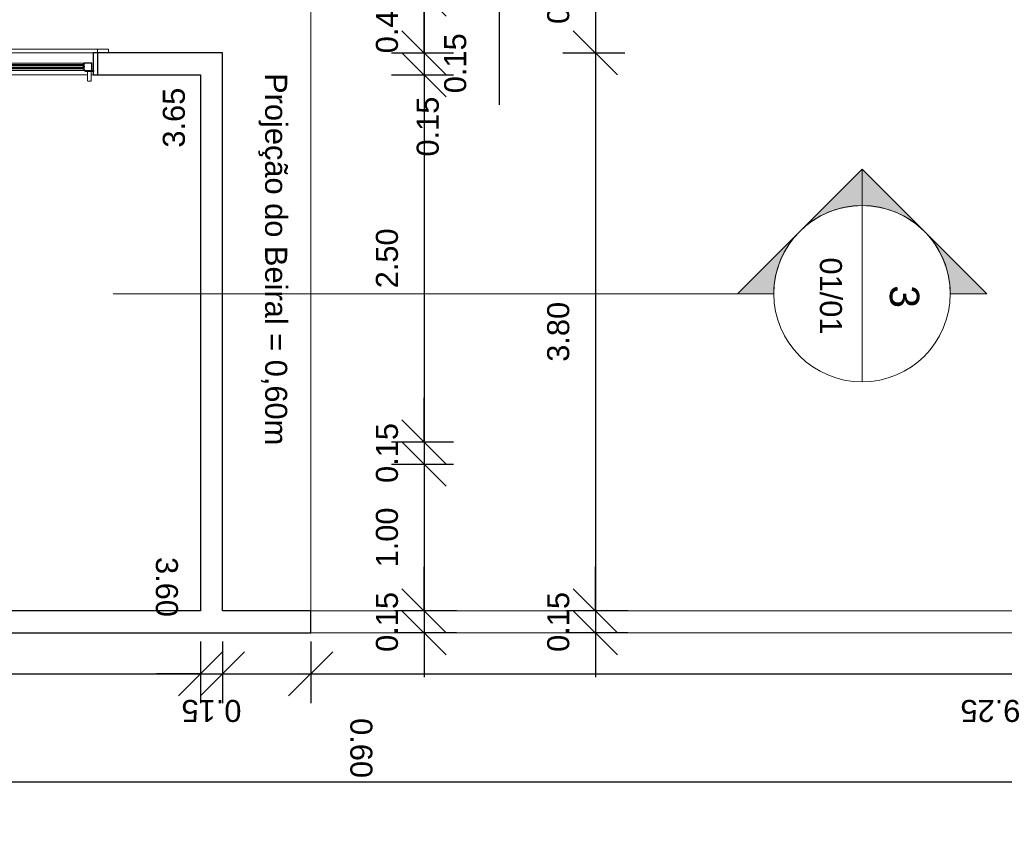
# Model space of a CAD drawing. Header units: centimetres. Extents: x 1481 to 8105, y -69 to 2574.
# Tile 12 of 16: x 3571 to 4241, y 1607 to 2161. Entities that reach past the tile are written whole.
import ezdxf

# ---------------------------------------------------------------- set-up
doc = ezdxf.new("R2010")
doc.units = ezdxf.units.CM
for name, color, linetype, lineweight in [('A-ANNO-DIMS', 1, 'Continuous', 9), ('A-FLOR', 192, 'Continuous', 9), ('A-GENM', 13, 'Continuous', 9), ('A-GLAZ', 151, 'Continuous', 9), ('A-WALL', 250, 'Continuous', 9), ('C-TOPO', 7, 'Continuous', 9), ('G-ANNO-SYMB', 111, 'Continuous', 9), ('G-ANNO-TEXT', 231, 'Continuous', 9)]:
    doc.layers.add(name, color=color, linetype=linetype, lineweight=lineweight)
doc.styles.add('Arial', font='arial.ttf', dxfattribs={"height": 15})
doc.styles.add('Arial_1', font='arial.ttf', dxfattribs={"height": 20})
doc.dimstyles.new('Cotas_Internas', dxfattribs={"dimscale": 30.48, "dimtxt": 15.303891, "dimasz": 0.695971, "dimexe": 0, "dimexo": 0.0625, "dimgap": 0.328084, "dimtad": 0, "dimjust": 2, "dimlfac": 0.01, "dimrnd": 0.01, "dimzin": 0, "dimdsep": 46, "dimtxsty": 'Arial', "dimblk1": 'NONE', "dimblk2": 'OBLIQUE', "dimsah": 1, "dimcen": 0.09, "dimse1": 1, "dimsd1": 1, "dimsd2": 1, "dimazin": 0, "dimtfac": 1, "dimtdec": 4, "dimtix": 1, "dimtmove": 2, "dimatfit": 3, "dimfxl": 0, "dimfxlon": 1, "dimtvp": 1, "dimtolj": 1, "dimtzin": 0, "dimarcsym": 2})
doc.dimstyles.new('Cotas_Planta_Baixa', dxfattribs={"dimscale": 30.48, "dimtxt": 15.303891, "dimasz": 0.984252, "dimexe": 0.656168, "dimexo": 0.0625, "dimgap": 0.574147, "dimtad": 1, "dimlfac": 0.01, "dimrnd": 0.01, "dimzin": 0, "dimdsep": 46, "dimtxsty": 'Arial', "dimblk1": 'OBLIQUE', "dimblk2": 'OBLIQUE', "dimsah": 1, "dimcen": 0.09, "dimdle": 0.656168, "dimazin": 0, "dimtfac": 1, "dimtdec": 4, "dimtix": 1, "dimtmove": 0, "dimatfit": 3, "dimfxl": 0.787402, "dimfxlon": 1, "dimtvp": 1, "dimtolj": 1, "dimtzin": 0, "dimarcsym": 2})
doc.dimstyles.new('Cotas_Planta_Baixa_1', dxfattribs={"dimscale": 30.48, "dimtxt": 15.303891, "dimasz": 0.984252, "dimexe": 0.656168, "dimexo": 0.0625, "dimgap": 0.574147, "dimtad": 1, "dimlfac": 0.01, "dimrnd": 0.01, "dimzin": 0, "dimdsep": 46, "dimtxsty": 'Arial', "dimblk1": 'OBLIQUE', "dimblk2": 'OBLIQUE', "dimsah": 1, "dimcen": 0.09, "dimdle": 0.656168, "dimazin": 0, "dimtfac": 1, "dimtdec": 4, "dimtix": 1, "dimtmove": 1, "dimatfit": 3, "dimfxl": 0.787402, "dimfxlon": 1, "dimtvp": 1, "dimtolj": 1, "dimtzin": 0, "dimarcsym": 2})

# ---------------------------------------------------------------- blocks, each defined once
blk = doc.blocks.new('Janela 2FL Correr - Janela 2FLs 1_80 x 1_20-646655-Planta Baixa')
at = {"layer": 'A-GENM'}
for p, q in [((81.5, -4.5), (81.5, -5.3)), ((81.75, -4.5), (81.5, -4.5)), ((81.5, -4.5), (81.75, -4.5)), ((81.75, -5.3), (81.5, -5.3)), ((81.5, -5.3), (81.75, -5.3)), ((81.75, -4.5), (87.25, -4.5)), ((87.25, -5.3), (81.75, -5.3)), ((83.25, -5.3), (83.25, -11.5)), ((85.75, -11.5), (85.75, -5.3)), ((87.25, -4.5), (87.5, -4.5)), ((87.5, -4.5), (87.25, -4.5)), ((87.25, -5.3), (87.5, -5.3)), ((87.5, -5.3), (87.25, -5.3)), ((87.5, -5.3), (87.5, -4.5)), ((83.25, -9.5), (83.25, -11.5)), ((83.5, -11.75), (85.5, -11.75)), ((85.75, -11.5), (85.75, -9.5))]:
    blk.add_line(p, q, dxfattribs=at)
for points in [[(83.26, -9.44), (83.25, -9.46), (83.25, -9.48), (83.25, -9.5)], [(85.75, -9.5), (85.75, -9.48), (85.75, -9.46), (85.74, -9.44)]]:
    blk.add_open_spline(points, degree=3, dxfattribs=at)
for points, knots in [([(83.25, -11.5), (83.25, -11.52), (83.25, -11.55), (83.27, -11.6), (83.28, -11.62), (83.29, -11.64), (83.3, -11.66), (83.32, -11.67), (83.34, -11.69), (83.35, -11.7), (83.37, -11.72), (83.4, -11.73), (83.45, -11.75), (83.48, -11.75), (83.5, -11.75)], [0, 0, 0, 0, 0.166667, 0.25, 0.333333, 0.375, 0.416667, 0.5, 0.541667, 0.583333, 0.666667, 0.75, 0.833333, 1, 1, 1, 1]), ([(85.5, -11.75), (85.52, -11.75), (85.55, -11.75), (85.6, -11.73), (85.63, -11.72), (85.65, -11.7), (85.66, -11.69), (85.68, -11.67), (85.7, -11.65), (85.71, -11.63), (85.72, -11.61), (85.73, -11.59), (85.75, -11.55), (85.75, -11.52), (85.75, -11.5)], [0, 0, 0, 0, 0.166667, 0.25, 0.333333, 0.416667, 0.458333, 0.5, 0.583333, 0.666667, 0.708333, 0.75, 0.833333, 1, 1, 1, 1])]:
    blk.add_open_spline(points, degree=3, knots=knots, dxfattribs=at)
at = {"layer": 'A-GLAZ'}
for p, q in [((-90, 10), (-97.5, 10)), ((-97.5, 10), (-97.5, 7.5)), ((-90, 7.5), (-90, 10)), ((-90, 10), (90, 10)), ((-90, 7.5), (-90, -7.5)), ((-87, -7.5), (-87, 7.5)), ((-87, 7.5), (87, 7.5)), ((87, 7.5), (87, -7.5)), ((97.5, 10), (90, 10)), ((90, 10), (90, 7.5)), ((90, -7.5), (90, 7.5)), ((97.5, 7.5), (97.5, 10)), ((1.5, 6.5), (-87, 6.5)), ((-87, 1.5), (1.5, 1.5)), ((-82, 5.5), (-82, 6.5)), ((-3.5, 6.5), (-82, 6.5)), ((-3.5, 5.5), (-82, 5.5)), ((-82, 4.5), (-82, 3.5)), ((-3.5, 4.5), (-82, 4.5)), ((-82, 3.5), (-3.5, 3.5)), ((-82, 1.5), (-82, 2.5)), ((-82, 2.5), (-3.5, 2.5)), ((-82, 1.5), (-3.5, 1.5)), ((-81, 4.5), (-81, 5.5)), ((-4.5, 5.5), (-81, 5.5)), ((-81, 2.5), (-81, 3.5)), ((-81, 2.5), (-4.5, 2.5)), ((-4.5, 5.5), (-4.5, 4.5)), ((-4.5, 3.5), (-4.5, 2.5)), ((-3.5, 6.5), (-3.5, 5.5)), ((-3.5, 3.5), (-3.5, 4.5)), ((-3.5, 2.5), (-3.5, 1.5)), ((86, 0.5), (-2.5, 0.5)), ((-2.5, 0.5), (-2.5, -4.5)), ((1.5, 1.5), (1.5, 6.5)), ((2.5, -0.5), (2.5, 0.5)), ((81, 0.5), (2.5, 0.5)), ((81, 0.5), (81, -0.5)), ((86, -4.5), (86, 0.5)), ((-2.5, -4.5), (86, -4.5)), ((81, -0.5), (2.5, -0.5)), ((81, -1.5), (2.5, -1.5)), ((2.5, -1.5), (2.5, -2.5)), ((2.5, -2.5), (81, -2.5)), ((2.5, -3.5), (81, -3.5)), ((2.5, -4.5), (2.5, -3.5)), ((2.5, -4.5), (81, -4.5)), ((3.5, -1.5), (3.5, -0.5)), ((80, -0.5), (3.5, -0.5)), ((3.5, -3.5), (3.5, -2.5)), ((3.5, -3.5), (80, -3.5)), ((80, -0.5), (80, -1.5)), ((80, -2.5), (80, -3.5)), ((81, -2.5), (81, -1.5)), ((81, -3.5), (81, -4.5)), ((83.28, -7.5), (-87, -7.5)), ((87, -7.5), (85.72, -7.5))]:
    blk.add_line(p, q, dxfattribs=at)
at = {"layer": 'A-GLAZ', "lineweight": 25}
for p, q in [((-87, 7.5), (-90, 7.5)), ((-87, -7.5), (-87, 7.5)), ((90, 7.5), (87, 7.5)), ((87, 7.5), (87, -4.5)), ((-82, 6.5), (-87, 6.5)), ((-87, 6.5), (-87, 1.5)), ((-87, 1.5), (-82, 1.5)), ((-82, 5.5), (-82, 6.5)), ((-81, 5.5), (-82, 5.5)), ((-3.5, 4.5), (-82, 4.5)), ((-82, 4.5), (-82, 3.5)), ((-82, 3.5), (-82, 4.5)), ((-82, 4.5), (-81, 4.5)), ((-82, 3.5), (-3.5, 3.5)), ((-81, 3.5), (-82, 3.5)), ((-82, 1.5), (-82, 2.5)), ((-82, 2.5), (-81, 2.5)), ((-81, 4.5), (-81, 5.5)), ((-81, 2.5), (-81, 3.5)), ((-3.5, 5.5), (-4.5, 5.5)), ((-4.5, 5.5), (-4.5, 4.5)), ((-4.5, 4.5), (-3.5, 4.5)), ((-3.5, 3.5), (-4.5, 3.5)), ((-4.5, 3.5), (-4.5, 2.5)), ((-4.5, 2.5), (-3.5, 2.5)), ((-3.5, 6.5), (-3.5, 5.5)), ((1.5, 6.5), (-3.5, 6.5)), ((-3.5, 3.5), (-3.5, 4.5)), ((-3.5, 4.5), (-3.5, 3.5)), ((-3.5, 2.5), (-3.5, 1.5)), ((-3.5, 1.5), (1.5, 1.5)), ((2.5, 0.5), (-2.5, 0.5)), ((-2.5, 0.5), (-2.5, -4.5)), ((1.5, 1.5), (1.5, 6.5)), ((2.5, -0.5), (2.5, 0.5)), ((81, 0.5), (81, -0.5)), ((86, 0.5), (81, 0.5)), ((86, -4.5), (86, 0.5)), ((-2.5, -4.5), (2.5, -4.5)), ((3.5, -0.5), (2.5, -0.5)), ((81, -1.5), (2.5, -1.5)), ((2.5, -1.5), (2.5, -2.5)), ((2.5, -2.5), (2.5, -1.5)), ((2.5, -1.5), (3.5, -1.5)), ((2.5, -2.5), (81, -2.5)), ((3.5, -2.5), (2.5, -2.5)), ((2.5, -4.5), (2.5, -3.5)), ((2.5, -3.5), (3.5, -3.5)), ((3.5, -1.5), (3.5, -0.5)), ((3.5, -3.5), (3.5, -2.5)), ((81, -0.5), (80, -0.5)), ((80, -0.5), (80, -1.5)), ((80, -1.5), (81, -1.5)), ((81, -2.5), (80, -2.5)), ((80, -2.5), (80, -3.5)), ((80, -3.5), (81, -3.5)), ((81, -2.5), (81, -1.5)), ((81, -1.5), (81, -2.5)), ((81, -3.5), (81, -4.5)), ((81, -4.5), (81.75, -4.5)), ((87, -5.3), (87, -7.5)), ((-90, -7.5), (-87, -7.5)), ((87, -7.5), (90, -7.5))]:
    blk.add_line(p, q, dxfattribs=at)
blk = doc.blocks.new('*D225')
at = {"layer": 'Defpoints', "color": 0, "transparency": 16777216}
for p in [(3334.32, 1789.92), (3694.32, 1789.92), (3694.32, 1789.92)]:
    blk.add_point(p, dxfattribs=at)
at = {"layer": 'A-ANNO-DIMS', "color": 0, "transparency": 16777216, "insert": (3679.02, 1794.74), "char_height": 15, "width": 48.5957, "attachment_point": 1, "rotation": 270, "line_spacing_factor": 0.941778, "style": 'Arial'}
blk.add_mtext('\\A1;3.60', dxfattribs=at)
blk = doc.blocks.new('_None')
blk = doc.blocks.new('_Oblique')
at = {"color": 0, "linetype": 'ByBlock', "lineweight": -2}
blk.add_line((-0.5, -0.5), (0.5, 0.5), dxfattribs=at)
blk = doc.blocks.new('*D226')
at = {"layer": 'Defpoints', "color": 0, "transparency": 16777216}
for p in [(3659.24, 2123.06), (3659.24, 2123.06), (3659.24, 1758.06)]:
    blk.add_point(p, dxfattribs=at)
at = {"layer": 'A-ANNO-DIMS', "color": 0, "transparency": 16777216, "insert": (3668.71, 2073.47), "char_height": 15, "width": 48.5957, "attachment_point": 1, "rotation": 90, "line_spacing_factor": 0.941778, "style": 'Arial'}
blk.add_mtext('\\A1;3.65', dxfattribs=at)
blk = doc.blocks.new('*D227')
at = {"layer": 'Defpoints', "color": 0, "transparency": 16777216}
for p in [(3374.32, 2128.16), (3374.32, 2128.16), (3694.32, 2128.16)]:
    blk.add_point(p, dxfattribs=at)
at = {"layer": 'A-ANNO-DIMS', "color": 0, "transparency": 16777216, "insert": (3401.52, 2132.99), "char_height": 15, "width": 48.5957, "attachment_point": 1, "rotation": 270, "line_spacing_factor": 0.941778, "style": 'Arial'}
blk.add_mtext('\\A1;3.20', dxfattribs=at)
blk = doc.blocks.new('*D254')
at = {"layer": 'A-ANNO-DIMS', "color": 0, "lineweight": -2, "transparency": 16777216}
for p, q in [((3334.32, 1737.33), (3334.32, 1695.24)), ((3694.32, 1737.33), (3694.32, 1695.24)), ((3314.32, 1715.24), (3714.32, 1715.24))]:
    blk.add_line(p, q, dxfattribs=at)
at = {"layer": 'Defpoints', "color": 0, "transparency": 16777216}
for p in [(3334.32, 1739.24), (3694.32, 1739.24), (3694.32, 1715.24)]:
    blk.add_point(p, dxfattribs=at)
at = {"layer": 'A-ANNO-DIMS', "color": 0, "lineweight": -2, "transparency": 16777216, "xscale": 29.99999999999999, "yscale": 29.99999999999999, "zscale": 29.99999999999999, "rotation": 180}
blk.add_blockref('_Oblique', (3334.32, 1715.24), dxfattribs=at)
at = {"layer": 'A-ANNO-DIMS', "color": 0, "lineweight": -2, "transparency": 16777216, "xscale": 29.99999999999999, "yscale": 29.99999999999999, "zscale": 29.99999999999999}
blk.add_blockref('_Oblique', (3694.32, 1715.24), dxfattribs=at)
at = {"layer": 'A-ANNO-DIMS', "color": 0, "transparency": 16777216, "insert": (3514.32, 1690.07), "char_height": 15, "width": 48.5957, "attachment_point": 5, "rotation": 180, "style": 'Arial'}
blk.add_mtext('\\A1;3.60', dxfattribs=at)
blk = doc.blocks.new('*D255')
at = {"layer": 'A-ANNO-DIMS', "color": 0, "lineweight": -2, "transparency": 16777216}
for p, q in [((3694.32, 1737.33), (3694.32, 1695.24)), ((3709.32, 1737.33), (3709.32, 1695.24)), ((3694.32, 1715.24), (3664.32, 1715.24)), ((3694.32, 1715.24), (3709.32, 1715.24)), ((3709.32, 1715.24), (3739.32, 1715.24))]:
    blk.add_line(p, q, dxfattribs=at)
at = {"layer": 'Defpoints', "color": 0, "transparency": 16777216}
for p in [(3694.32, 1739.24), (3709.32, 1739.24), (3709.32, 1715.24)]:
    blk.add_point(p, dxfattribs=at)
at = {"layer": 'A-ANNO-DIMS', "color": 0, "lineweight": -2, "transparency": 16777216, "xscale": 29.99999999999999, "yscale": 29.99999999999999, "zscale": 29.99999999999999}
blk.add_blockref('_Oblique', (3694.32, 1715.24), dxfattribs=at)
at = {"layer": 'A-ANNO-DIMS', "color": 0, "lineweight": -2, "transparency": 16777216, "xscale": 29.99999999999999, "yscale": 29.99999999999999, "zscale": 29.99999999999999, "rotation": 180}
blk.add_blockref('_Oblique', (3709.32, 1715.24), dxfattribs=at)
at = {"layer": 'A-ANNO-DIMS', "color": 0, "transparency": 16777216, "insert": (3701.82, 1690.08), "char_height": 15, "width": 48.5957, "attachment_point": 5, "rotation": 180, "style": 'Arial'}
blk.add_mtext('\\A1;0.15', dxfattribs=at)
blk = doc.blocks.new('*D256')
at = {"layer": 'A-ANNO-DIMS', "color": 0, "lineweight": -2, "transparency": 16777216}
for p, q in [((3709.32, 1737.33), (3709.32, 1695.24)), ((3769.32, 1737.33), (3769.32, 1695.24)), ((3689.32, 1715.24), (3789.32, 1715.24))]:
    blk.add_line(p, q, dxfattribs=at)
at = {"layer": 'Defpoints', "color": 0, "transparency": 16777216}
for p in [(3709.32, 1739.24), (3769.32, 1739.24), (3769.32, 1715.24)]:
    blk.add_point(p, dxfattribs=at)
at = {"layer": 'A-ANNO-DIMS', "color": 0, "lineweight": -2, "transparency": 16777216, "xscale": 29.99999999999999, "yscale": 29.99999999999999, "zscale": 29.99999999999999, "rotation": 180}
blk.add_blockref('_Oblique', (3709.32, 1715.24), dxfattribs=at)
at = {"layer": 'A-ANNO-DIMS', "color": 0, "lineweight": -2, "transparency": 16777216, "xscale": 29.99999999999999, "yscale": 29.99999999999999, "zscale": 29.99999999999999}
blk.add_blockref('_Oblique', (3769.32, 1715.24), dxfattribs=at)
at = {"layer": 'A-ANNO-DIMS', "color": 0, "transparency": 16777216, "insert": (3811.3, 1685.06), "char_height": 15, "width": 48.5957, "attachment_point": 1, "rotation": 270, "line_spacing_factor": 0.941778, "style": 'Arial'}
blk.add_mtext('\\A1;0.60', dxfattribs=at)
blk = doc.blocks.new('*D257')
at = {"layer": 'A-ANNO-DIMS', "color": 0, "lineweight": -2, "transparency": 16777216}
for p, q in [((3769.32, 1737.33), (3769.32, 1695.24)), ((4694.32, 1737.33), (4694.32, 1695.24)), ((3749.32, 1715.24), (4714.32, 1715.24))]:
    blk.add_line(p, q, dxfattribs=at)
at = {"layer": 'Defpoints', "color": 0, "transparency": 16777216}
for p in [(3769.32, 1739.24), (4694.32, 1739.24), (4694.32, 1715.24)]:
    blk.add_point(p, dxfattribs=at)
at = {"layer": 'A-ANNO-DIMS', "color": 0, "lineweight": -2, "transparency": 16777216, "xscale": 29.99999999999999, "yscale": 29.99999999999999, "zscale": 29.99999999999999, "rotation": 180}
blk.add_blockref('_Oblique', (3769.32, 1715.24), dxfattribs=at)
at = {"layer": 'A-ANNO-DIMS', "color": 0, "lineweight": -2, "transparency": 16777216, "xscale": 29.99999999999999, "yscale": 29.99999999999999, "zscale": 29.99999999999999}
blk.add_blockref('_Oblique', (4694.32, 1715.24), dxfattribs=at)
at = {"layer": 'A-ANNO-DIMS', "color": 0, "transparency": 16777216, "insert": (4231.82, 1690.08), "char_height": 15, "width": 48.5957, "attachment_point": 5, "rotation": 180, "style": 'Arial'}
blk.add_mtext('\\A1;9.25', dxfattribs=at)
blk = doc.blocks.new('*D259')
at = {"layer": 'A-ANNO-DIMS', "color": 0, "lineweight": -2, "transparency": 16777216}
for p, q in [((1709.32, 1663.75), (1709.32, 1621.66)), ((4709.32, 1663.75), (4709.32, 1621.66)), ((1689.32, 1641.66), (4729.32, 1641.66))]:
    blk.add_line(p, q, dxfattribs=at)
at = {"layer": 'Defpoints', "color": 0, "transparency": 16777216}
for p in [(1709.32, 1665.66), (4709.32, 1665.66), (4709.32, 1641.66)]:
    blk.add_point(p, dxfattribs=at)
at = {"layer": 'A-ANNO-DIMS', "color": 0, "lineweight": -2, "transparency": 16777216, "xscale": 29.99999999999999, "yscale": 29.99999999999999, "zscale": 29.99999999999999, "rotation": 180}
blk.add_blockref('_Oblique', (1709.32, 1641.66), dxfattribs=at)
at = {"layer": 'A-ANNO-DIMS', "color": 0, "lineweight": -2, "transparency": 16777216, "xscale": 29.99999999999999, "yscale": 29.99999999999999, "zscale": 29.99999999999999}
blk.add_blockref('_Oblique', (4709.32, 1641.66), dxfattribs=at)
at = {"layer": 'A-ANNO-DIMS', "color": 0, "transparency": 16777216, "insert": (3209.32, 1616.5), "char_height": 15, "width": 62.4399, "attachment_point": 5, "rotation": 180, "style": 'Arial'}
blk.add_mtext('\\A1;30.00', dxfattribs=at)
blk = doc.blocks.new('*D263')
at = {"layer": 'A-ANNO-DIMS', "color": 0, "lineweight": -2, "transparency": 16777216}
for p, q in [((3846.45, 2193.06), (3846.45, 2223.06)), ((3824.35, 2193.06), (3866.45, 2193.06)), ((3846.45, 2193.06), (3846.45, 2178.06)), ((3846.45, 2193.06), (3846.45, 2178.06)), ((3846.45, 2185.56), (3897.64, 2176.59)), ((3824.35, 2178.06), (3866.45, 2178.06)), ((3846.45, 2178.06), (3846.45, 2148.06)), ((3897.64, 2176.59), (3897.64, 2102.52))]:
    blk.add_line(p, q, dxfattribs=at)
at = {"layer": 'Defpoints', "color": 0, "transparency": 16777216}
for p in [(3822.45, 2193.06), (3822.45, 2178.06), (3846.45, 2178.06)]:
    blk.add_point(p, dxfattribs=at)
at = {"layer": 'A-ANNO-DIMS', "color": 0, "lineweight": -2, "transparency": 16777216, "xscale": 29.99999999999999, "yscale": 29.99999999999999, "zscale": 29.99999999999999}
for p, rotation in [((3846.45, 2193.06), 270), ((3846.45, 2178.06), 90)]:
    blk.add_blockref('_Oblique', p, dxfattribs=dict(at, rotation=rotation))
at = {"layer": 'A-ANNO-DIMS', "color": 0, "transparency": 16777216, "insert": (3860.14, 2110.5), "char_height": 15, "width": 48.5957, "attachment_point": 1, "rotation": 90, "line_spacing_factor": 0.941778, "style": 'Arial'}
blk.add_mtext('\\A1;0.15', dxfattribs=at)
blk = doc.blocks.new('*D264')
at = {"layer": 'A-ANNO-DIMS', "color": 0, "lineweight": -2, "transparency": 16777216}
for p, q in [((3846.45, 2178.06), (3846.45, 2208.06)), ((3824.35, 2178.06), (3866.45, 2178.06)), ((3846.45, 2178.06), (3846.45, 2138.06)), ((3824.35, 2138.06), (3866.45, 2138.06)), ((3846.45, 2138.06), (3846.45, 2108.06))]:
    blk.add_line(p, q, dxfattribs=at)
at = {"layer": 'Defpoints', "color": 0, "transparency": 16777216}
for p in [(3822.45, 2178.06), (3822.45, 2138.06), (3846.45, 2138.06)]:
    blk.add_point(p, dxfattribs=at)
at = {"layer": 'A-ANNO-DIMS', "color": 0, "lineweight": -2, "transparency": 16777216, "xscale": 29.99999999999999, "yscale": 29.99999999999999, "zscale": 29.99999999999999}
for p, rotation in [((3846.45, 2178.06), 270), ((3846.45, 2138.06), 90)]:
    blk.add_blockref('_Oblique', p, dxfattribs=dict(at, rotation=rotation))
at = {"layer": 'A-ANNO-DIMS', "color": 0, "transparency": 16777216, "insert": (3821.29, 2158.06), "char_height": 15, "width": 48.5957, "attachment_point": 5, "rotation": 90, "style": 'Arial'}
blk.add_mtext('\\A1;0.40', dxfattribs=at)
blk = doc.blocks.new('*D265')
at = {"layer": 'A-ANNO-DIMS', "color": 0, "lineweight": -2, "transparency": 16777216}
for p, q in [((3846.45, 2138.06), (3846.45, 2168.06)), ((3824.35, 2138.06), (3866.45, 2138.06)), ((3846.45, 2138.06), (3846.45, 2123.06)), ((3824.35, 2123.06), (3866.45, 2123.06)), ((3846.45, 2123.06), (3846.45, 2093.06))]:
    blk.add_line(p, q, dxfattribs=at)
at = {"layer": 'Defpoints', "color": 0, "transparency": 16777216}
for p in [(3822.45, 2138.06), (3822.45, 2123.06), (3846.45, 2123.06)]:
    blk.add_point(p, dxfattribs=at)
at = {"layer": 'A-ANNO-DIMS', "color": 0, "lineweight": -2, "transparency": 16777216, "xscale": 29.99999999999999, "yscale": 29.99999999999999, "zscale": 29.99999999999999}
for p, rotation in [((3846.45, 2138.06), 270), ((3846.45, 2123.06), 90)]:
    blk.add_blockref('_Oblique', p, dxfattribs=dict(at, rotation=rotation))
at = {"layer": 'A-ANNO-DIMS', "color": 0, "transparency": 16777216, "insert": (3841.44, 2067.39), "char_height": 15, "width": 48.5957, "attachment_point": 1, "rotation": 90, "line_spacing_factor": 0.941778, "style": 'Arial'}
blk.add_mtext('\\A1;0.15', dxfattribs=at)
blk = doc.blocks.new('*D266')
at = {"layer": 'A-ANNO-DIMS', "color": 0, "lineweight": -2, "transparency": 16777216}
for p, q in [((3846.45, 2143.06), (3846.45, 1853.06)), ((3824.35, 2123.06), (3866.45, 2123.06)), ((3824.35, 1873.06), (3866.45, 1873.06))]:
    blk.add_line(p, q, dxfattribs=at)
at = {"layer": 'Defpoints', "color": 0, "transparency": 16777216}
for p in [(3822.45, 2123.06), (3822.45, 1873.06), (3846.45, 1873.06)]:
    blk.add_point(p, dxfattribs=at)
at = {"layer": 'A-ANNO-DIMS', "color": 0, "lineweight": -2, "transparency": 16777216, "xscale": 29.99999999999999, "yscale": 29.99999999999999, "zscale": 29.99999999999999}
for p, rotation in [((3846.45, 2123.06), 90), ((3846.45, 1873.06), 270)]:
    blk.add_blockref('_Oblique', p, dxfattribs=dict(at, rotation=rotation))
at = {"layer": 'A-ANNO-DIMS', "color": 0, "transparency": 16777216, "insert": (3821.29, 1998.06), "char_height": 15, "width": 48.5957, "attachment_point": 5, "rotation": 90, "style": 'Arial'}
blk.add_mtext('\\A1;2.50', dxfattribs=at)
blk = doc.blocks.new('*D267')
at = {"layer": 'A-ANNO-DIMS', "color": 0, "lineweight": -2, "transparency": 16777216}
for p, q in [((3846.45, 1873.06), (3846.45, 1903.06)), ((3824.35, 1873.06), (3866.45, 1873.06)), ((3846.45, 1873.06), (3846.45, 1858.06)), ((3824.35, 1858.06), (3866.45, 1858.06)), ((3846.45, 1858.06), (3846.45, 1828.06))]:
    blk.add_line(p, q, dxfattribs=at)
at = {"layer": 'Defpoints', "color": 0, "transparency": 16777216}
for p in [(3822.45, 1873.06), (3822.45, 1858.06), (3846.45, 1858.06)]:
    blk.add_point(p, dxfattribs=at)
at = {"layer": 'A-ANNO-DIMS', "color": 0, "lineweight": -2, "transparency": 16777216, "xscale": 29.99999999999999, "yscale": 29.99999999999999, "zscale": 29.99999999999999}
for p, rotation in [((3846.45, 1873.06), 270), ((3846.45, 1858.06), 90)]:
    blk.add_blockref('_Oblique', p, dxfattribs=dict(at, rotation=rotation))
at = {"layer": 'A-ANNO-DIMS', "color": 0, "transparency": 16777216, "insert": (3821.29, 1865.56), "char_height": 15, "width": 48.5957, "attachment_point": 5, "rotation": 90, "style": 'Arial'}
blk.add_mtext('\\A1;0.15', dxfattribs=at)
blk = doc.blocks.new('*D268')
at = {"layer": 'A-ANNO-DIMS', "color": 0, "lineweight": -2, "transparency": 16777216}
for p, q in [((3846.45, 1878.06), (3846.45, 1738.06)), ((3824.35, 1858.06), (3866.45, 1858.06)), ((3868.54, 1758.06), (3826.45, 1758.06))]:
    blk.add_line(p, q, dxfattribs=at)
at = {"layer": 'Defpoints', "color": 0, "transparency": 16777216}
for p in [(3822.45, 1858.06), (3846.45, 1758.06), (3870.45, 1758.06)]:
    blk.add_point(p, dxfattribs=at)
at = {"layer": 'A-ANNO-DIMS', "color": 0, "lineweight": -2, "transparency": 16777216, "xscale": 29.99999999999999, "yscale": 29.99999999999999, "zscale": 29.99999999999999}
for p, rotation in [((3846.45, 1858.06), 90), ((3846.45, 1758.06), 270)]:
    blk.add_blockref('_Oblique', p, dxfattribs=dict(at, rotation=rotation))
at = {"layer": 'A-ANNO-DIMS', "color": 0, "transparency": 16777216, "insert": (3821.29, 1808.06), "char_height": 15, "width": 48.5957, "attachment_point": 5, "rotation": 90, "style": 'Arial'}
blk.add_mtext('\\A1;1.00', dxfattribs=at)
blk = doc.blocks.new('*D269')
at = {"layer": 'A-ANNO-DIMS', "color": 0, "lineweight": -2, "transparency": 16777216}
for p, q in [((3846.45, 1758.06), (3846.45, 1788.06)), ((3868.54, 1758.06), (3826.45, 1758.06)), ((3846.45, 1758.06), (3846.45, 1743.06)), ((3868.54, 1743.06), (3826.45, 1743.06)), ((3846.45, 1743.06), (3846.45, 1713.06))]:
    blk.add_line(p, q, dxfattribs=at)
at = {"layer": 'Defpoints', "color": 0, "transparency": 16777216}
for p in [(3870.45, 1758.06), (3846.45, 1743.06), (3870.45, 1743.06)]:
    blk.add_point(p, dxfattribs=at)
at = {"layer": 'A-ANNO-DIMS', "color": 0, "lineweight": -2, "transparency": 16777216, "xscale": 29.99999999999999, "yscale": 29.99999999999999, "zscale": 29.99999999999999}
for p, rotation in [((3846.45, 1758.06), 270), ((3846.45, 1743.06), 90)]:
    blk.add_blockref('_Oblique', p, dxfattribs=dict(at, rotation=rotation))
at = {"layer": 'A-ANNO-DIMS', "color": 0, "transparency": 16777216, "insert": (3821.29, 1750.56), "char_height": 15, "width": 48.5957, "attachment_point": 5, "rotation": 90, "style": 'Arial'}
blk.add_mtext('\\A1;0.15', dxfattribs=at)
blk = doc.blocks.new('*D272')
at = {"layer": 'A-ANNO-DIMS', "color": 0, "lineweight": -2, "transparency": 16777216}
for p, q in [((3963, 2238.06), (3963, 2118.06)), ((3940.9, 2218.06), (3983, 2218.06)), ((3940.9, 2138.06), (3983, 2138.06))]:
    blk.add_line(p, q, dxfattribs=at)
at = {"layer": 'Defpoints', "color": 0, "transparency": 16777216}
for p in [(3939, 2218.06), (3939, 2138.06), (3963, 2138.06)]:
    blk.add_point(p, dxfattribs=at)
at = {"layer": 'A-ANNO-DIMS', "color": 0, "lineweight": -2, "transparency": 16777216, "xscale": 29.99999999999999, "yscale": 29.99999999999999, "zscale": 29.99999999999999}
for p, rotation in [((3963, 2218.06), 90), ((3963, 2138.06), 270)]:
    blk.add_blockref('_Oblique', p, dxfattribs=dict(at, rotation=rotation))
at = {"layer": 'A-ANNO-DIMS', "color": 0, "transparency": 16777216, "insert": (3937.84, 2178.06), "char_height": 15, "width": 48.5957, "attachment_point": 5, "rotation": 90, "style": 'Arial'}
blk.add_mtext('\\A1;0.80', dxfattribs=at)
blk = doc.blocks.new('*D273')
at = {"layer": 'A-ANNO-DIMS', "color": 0, "lineweight": -2, "transparency": 16777216}
for p, q in [((3963, 2158.06), (3963, 1738.06)), ((3940.9, 2138.06), (3983, 2138.06)), ((3985.09, 1758.06), (3943, 1758.06))]:
    blk.add_line(p, q, dxfattribs=at)
at = {"layer": 'Defpoints', "color": 0, "transparency": 16777216}
for p in [(3939, 2138.06), (3963, 1758.06), (3987, 1758.06)]:
    blk.add_point(p, dxfattribs=at)
at = {"layer": 'A-ANNO-DIMS', "color": 0, "lineweight": -2, "transparency": 16777216, "xscale": 29.99999999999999, "yscale": 29.99999999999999, "zscale": 29.99999999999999}
for p, rotation in [((3963, 2138.06), 90), ((3963, 1758.06), 270)]:
    blk.add_blockref('_Oblique', p, dxfattribs=dict(at, rotation=rotation))
at = {"layer": 'A-ANNO-DIMS', "color": 0, "transparency": 16777216, "insert": (3937.83, 1948.06), "char_height": 15, "width": 48.5957, "attachment_point": 5, "rotation": 90, "style": 'Arial'}
blk.add_mtext('\\A1;3.80', dxfattribs=at)
blk = doc.blocks.new('*D274')
at = {"layer": 'A-ANNO-DIMS', "color": 0, "lineweight": -2, "transparency": 16777216}
for p, q in [((3963, 1758.06), (3963, 1788.06)), ((3985.09, 1758.06), (3943, 1758.06)), ((3963, 1758.06), (3963, 1743.06)), ((3985.09, 1743.06), (3943, 1743.06)), ((3963, 1743.06), (3963, 1713.06))]:
    blk.add_line(p, q, dxfattribs=at)
at = {"layer": 'Defpoints', "color": 0, "transparency": 16777216}
for p in [(3987, 1758.06), (3963, 1743.06), (3987, 1743.06)]:
    blk.add_point(p, dxfattribs=at)
at = {"layer": 'A-ANNO-DIMS', "color": 0, "lineweight": -2, "transparency": 16777216, "xscale": 29.99999999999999, "yscale": 29.99999999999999, "zscale": 29.99999999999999}
for p, rotation in [((3963, 1758.06), 270), ((3963, 1743.06), 90)]:
    blk.add_blockref('_Oblique', p, dxfattribs=dict(at, rotation=rotation))
at = {"layer": 'A-ANNO-DIMS', "color": 0, "transparency": 16777216, "insert": (3937.84, 1750.56), "char_height": 15, "width": 48.5957, "attachment_point": 5, "rotation": 90, "style": 'Arial'}
blk.add_mtext('\\A1;0.15', dxfattribs=at)
blk = doc.blocks.new('Corte - M_Cabeça do corte - Preenchida-1049-Planta Baixa')
at = {"layer": 'G-ANNO-SYMB'}
h = blk.add_hatch(color=256, dxfattribs=at)
edge = h.paths.add_edge_path(flags=0)
edge.add_line((-0.6, 0.8485), (-0.6, 0.6))
edge.add_arc((-0.6, 0), 0.6, 90, 135)
edge.add_line((-1.0243, 0.4243), (-0.6, 0.8485))
h = blk.add_hatch(color=256, dxfattribs=at)
edge = h.paths.add_edge_path(flags=0)
edge.add_line((-0.6, 0.8485), (-0.1757, 0.4243))
edge.add_arc((-0.6, 0), 0.6, 45, 90)
edge.add_line((-0.6, 0.6), (-0.6, 0.8485))
h = blk.add_hatch(color=256, dxfattribs=at)
edge = h.paths.add_edge_path(flags=0)
edge.add_line((-1.4485, 0), (-1.0243, 0.4243))
edge.add_arc((-0.6, 0), 0.6, 135, 180)
edge.add_line((-1.2, 0), (-1.4485, 0))
h = blk.add_hatch(color=256, dxfattribs=at)
edge = h.paths.add_edge_path(flags=0)
edge.add_line((0.2485, 0), (0, 0))
edge.add_arc((-0.6, 0), 0.6, 360, 405)
edge.add_line((-0.1757, 0.4243), (0.2485, 0))
for p, q in [((-0.6, 0.8485), (-1.4485, 0)), ((-0.6, 0.8485), (-1.0243, 0.4243)), ((-0.6, 0.8485), (0.2485, 0)), ((-0.6, 0.6), (-0.6, 0.8485)), ((-0.6, 0.8485), (-0.6, 0.6)), ((-0.1757, 0.4243), (-0.6, 0.8485)), ((-1.0243, 0.4243), (-1.4485, 0)), ((0.2485, 0), (-0.1757, 0.4243)), ((-1.4485, 0), (-1.2, 0)), ((0, 0), (0.2485, 0)), ((-1.2, 0), (-1.4485, 0)), ((0, 0), (0.2485, 0))]:
    blk.add_line(p, q, dxfattribs=at)
for start, end in [(360, 180), (90, 135), (45, 90), (135, 180), (360, 45), (180, 360)]:
    blk.add_arc((-0.6, 0), 0.6, start, end, dxfattribs=at)

msp = doc.modelspace()

# ---------------------------------------------------------------- linework, layer by layer
at = {"layer": 'A-FLOR'}
msp.add_line((3769.319, 1758.061), (3769.319, 2218.061), dxfattribs=at)
at = {"layer": 'A-WALL', "lineweight": 25}
for p, q in [((3709.319, 2138.061), (3624.319, 2138.061)), ((3624.319, 2138.061), (3624.319, 2123.061)), ((3709.319, 1758.061), (3709.319, 2138.061)), ((3624.319, 2123.061), (3694.319, 2123.061)), ((3694.319, 2123.061), (3694.319, 1758.061)), ((3694.319, 1758.061), (3334.319, 1758.061)), ((3769.319, 1758.061), (3709.319, 1758.061)), ((3769.319, 1743.061), (3769.319, 1758.061)), ((2149.319, 1743.061), (3769.319, 1743.061))]:
    msp.add_line(p, q, dxfattribs=at)
at = {"layer": 'A-WALL'}
for p, q in [((3769.319, 1758.061), (4694.319, 1758.061)), ((4709.319, 1743.061), (3769.319, 1743.061))]:
    msp.add_line(p, q, dxfattribs=at)
at = {"layer": 'C-TOPO'}
msp.add_line((4709.319, 1743.061), (1709.319, 1743.061), dxfattribs=at)
at = {"layer": 'G-ANNO-SYMB'}
for p, q in [((4144.472, 2034.015), (4144.472, 1914.015)), ((4084.472, 1974.015), (3634.856, 1974.015))]:
    msp.add_line(p, q, dxfattribs=at)

# ---------------------------------------------------------------- block references
at = {"layer": 'A-GLAZ'}
msp.add_blockref('Janela 2FL Correr - Janela 2FLs 1_80 x 1_20-646655-Planta Baixa', (3534.319, 2130.561), dxfattribs=at)
at = {"layer": 'G-ANNO-SYMB', "extrusion": (0, 0, -1), "xscale": 99.99999999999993, "yscale": 99.99999999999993, "zscale": 99.99999999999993}
msp.add_blockref('Corte - M_Cabeça do corte - Preenchida-1049-Planta Baixa', (-4084.472, 1974.015), dxfattribs=at)

# ---------------------------------------------------------------- texts
at = {"layer": 'G-ANNO-SYMB', "attachment_point": 1, "rotation": 270}
for s, insert, char_height, width, style in [('01/01', (4130.789, 1998.691), 15, 64.93669, 'Arial'), ('3', (4183.364, 1979.791), 20, 19.2405, 'Arial_1')]:
    msp.add_mtext(s, dxfattribs=dict(at, insert=insert, char_height=char_height, width=width, style=style))
at = {"layer": 'G-ANNO-TEXT', "color": 7, "insert": (3753.346, 2124.161), "char_height": 15, "width": 306.24462, "attachment_point": 1, "rotation": 270, "style": 'Arial'}
msp.add_mtext('Projeção do Beiral = 0,60m', dxfattribs=at)

# ---------------------------------------------------------------- dimensions: what is measured, and where the dimension line sits
at = {"layer": 'A-ANNO-DIMS'}
for base, p1, p2, override, picture, middle in [((3962.998, 2138.061), (3938.998, 2218.061), (3938.998, 2138.061), {"dimpost": '<>', "dimfxl": 80}, '*D272', (3937.839, 2178.061)), ((3846.448, 2138.061), (3822.448, 2178.061), (3822.448, 2138.061), {"dimpost": '<>', "dimfxl": 40}, '*D264', (3821.289, 2158.061)), ((3962.998, 1758.061), (3938.998, 2138.061), (3986.998, 1758.061), {"dimpost": '<>', "dimfxl": 383.019582}, '*D273', (3937.834, 1948.061)), ((3846.448, 1873.061), (3822.448, 2123.061), (3822.448, 1873.061), {"dimpost": '<>', "dimfxl": 250}, '*D266', (3821.289, 1998.061)), ((3846.448, 1858.061), (3822.448, 1873.061), (3822.448, 1858.061), {"dimpost": '<>', "dimfxl": 15}, '*D267', (3821.289, 1865.561)), ((3846.448, 1758.061), (3822.448, 1858.061), (3870.448, 1758.061), {"dimpost": '<>', "dimfxl": 110.923397}, '*D268', (3821.289, 1808.061)), ((3846.448, 1743.061), (3870.448, 1758.061), (3870.448, 1743.061), {"dimpost": '<>', "dimfxl": 15}, '*D269', (3821.289, 1750.561)), ((3962.998, 1743.061), (3986.998, 1758.061), (3986.998, 1743.061), {"dimpost": '<>', "dimfxl": 15}, '*D274', (3937.839, 1750.561))]:
    dim = msp.add_linear_dim(base=base, p1=p1, p2=p2, angle=270, dimstyle='Cotas_Planta_Baixa', override=override, dxfattribs=at)
    dim.commit()
    dim.dimension.update_dxf_attribs({"geometry": picture, "text_midpoint": middle})
for base, p1, p2, dimstyle, override, picture, middle in [((3846.448, 2178.061), (3822.448, 2193.061), (3822.448, 2178.061), 'Cotas_Planta_Baixa_1', {"dimpost": '<>', "dimfxl": 15}, '*D263', (3897.641, 2159.094)), ((3846.448, 2123.061), (3822.448, 2138.061), (3822.448, 2123.061), 'Cotas_Planta_Baixa_1', {"dimpost": '<>', "dimfxl": 15}, '*D265', (3878.936, 2091.692)), ((3659.241, 2123.061), (3659.241, 1758.061), (3659.241, 2123.061), 'Cotas_Internas', {"dimpost": '<>', "dimfxl": 365}, '*D226', (3678.715, 2097.763))]:
    dim = msp.add_linear_dim(base=base, p1=p1, p2=p2, angle=270, dimstyle=dimstyle, override=override, dxfattribs=at)
    dim.commit()
    dim.dimension.update_dxf_attribs({"geometry": picture, "text_midpoint": middle, "dimtype": 160})
for base, p1, p2, dimstyle, override, picture, middle in [((3374.319, 2128.161), (3694.319, 2128.161), (3374.319, 2128.161), 'Cotas_Internas', {"dimtad": 4, "dimpost": '<>', "dimfxl": 320}, '*D227', (3391.518, 2108.688)), ((3694.319, 1789.915), (3334.319, 1789.915), (3694.319, 1789.915), 'Cotas_Internas', {"dimtad": 4, "dimpost": '<>', "dimfxl": 360}, '*D225', (3669.022, 1770.442)), ((3769.319, 1715.237), (3709.319, 1739.237), (3769.319, 1739.237), 'Cotas_Planta_Baixa_1', {"dimtad": 4, "dimpost": '<>', "dimfxl": 60}, '*D256', (3801.298, 1688.264))]:
    dim = msp.add_linear_dim(base=base, p1=p1, p2=p2, dimstyle=dimstyle, override=override, dxfattribs=at)
    dim.commit()
    dim.dimension.update_dxf_attribs({"geometry": picture, "text_midpoint": middle, "dimtype": 160, "text_rotation": 90})
for base, p1, p2, override, picture, middle in [((3694.319, 1715.237), (3334.319, 1739.237), (3694.319, 1739.237), {"dimtad": 4, "dimpost": '<>', "dimfxl": 360}, '*D254', (3514.319, 1690.073)), ((3709.319, 1715.237), (3694.319, 1739.237), (3709.319, 1739.237), {"dimtad": 4, "dimpost": '<>', "dimfxl": 15}, '*D255', (3701.819, 1690.079)), ((4694.319, 1715.237), (3769.319, 1739.237), (4694.319, 1739.237), {"dimtad": 4, "dimpost": '<>', "dimfxl": 925}, '*D257', (4231.819, 1690.079)), ((4709.319, 1641.659), (1709.319, 1665.659), (4709.319, 1665.659), {"dimtad": 4, "dimpost": '<>', "dimfxl": 3000}, '*D259', (3209.319, 1616.495))]:
    dim = msp.add_linear_dim(base=base, p1=p1, p2=p2, dimstyle='Cotas_Planta_Baixa', override=override, dxfattribs=at)
    dim.commit()
    dim.dimension.update_dxf_attribs({"geometry": picture, "text_midpoint": middle})

doc.saveas('drawing.dxf')
